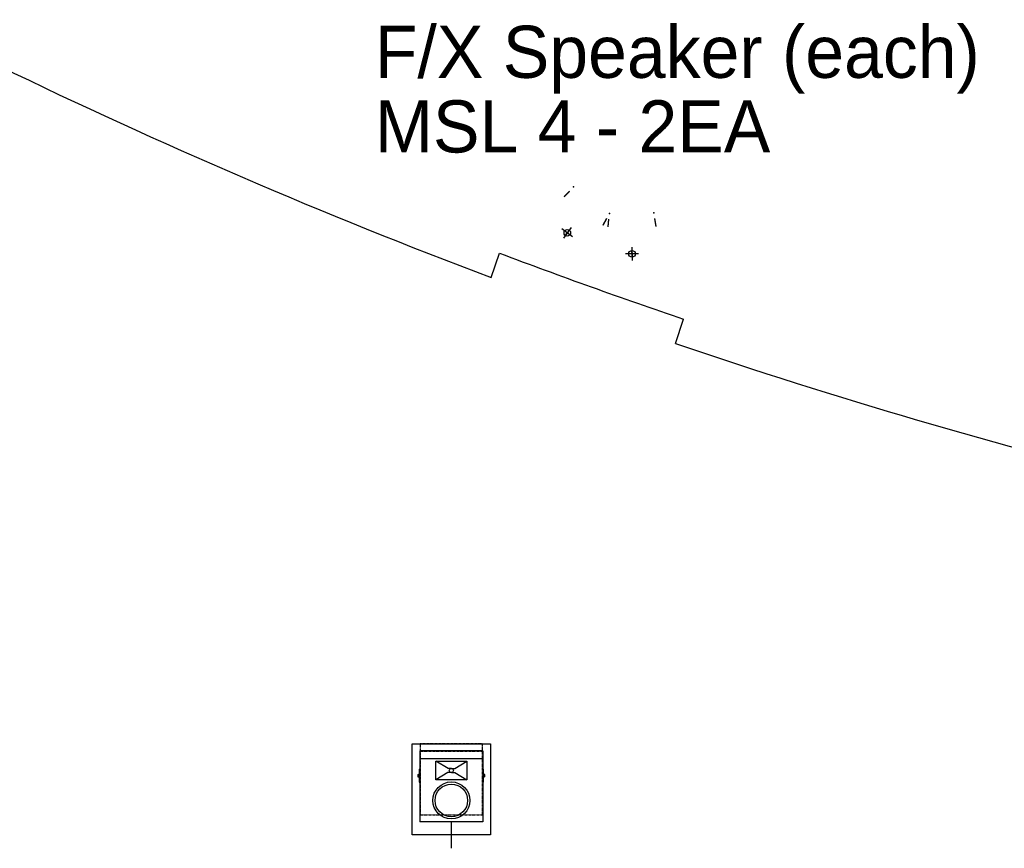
# Model space of a CAD drawing. Header units: millimetres. Extents: x 0 to 84100, y 0 to 59400.
# Tile 17 of 113: x 9315 to 13089, y 53072 to 56250. Entities that reach past the tile are written whole.
import ezdxf
from ezdxf.enums import TextEntityAlignment as Align

# ---------------------------------------------------------------- set-up
doc = ezdxf.new("R2010")
doc.units = ezdxf.units.MM
doc.linetypes.add('HIDDEN', pattern=[2, 1, -1])
for name, color, linetype in [('MS_HANDLE', 7, 'Continuous'), ('MSL-4_C_OF_GVTY', 6, 'Continuous'), ('pipe', 3, 'Continuous'), ('POSITION_NODES', 3, 'Continuous'), ('S-R SP', 5, 'Continuous'), ('무대멀티박스', 7, 'Continuous'), ('스피커', 5, 'HIDDEN')]:
    doc.layers.add(name, color=color, linetype=linetype)
doc.styles.add('DALUS', font='GOTHIC.TTF')

# ---------------------------------------------------------------- blocks, each defined once
blk = doc.blocks.new('SR-SP-SD')
at = {"layer": 'S-R SP', "color": 5}
for p, q in [((-241, 0), (-241, -545)), ((241, 0), (-241, 0)), ((241, 0), (241, -545)), ((-241, -58), (241, -58)), ((-246, -140), (-241, -140)), ((-246, -140), (-246, -240)), ((-25.6, -134.7), (-118, -78.3)), ((0, -134.7), (-25.6, -134.7)), ((0, -134.7), (25.7, -134.6)), ((25.7, -134.6), (118, -78.3)), ((246, -140), (241, -140)), ((246, -240), (246, -140)), ((-256, -180), (-249, -180)), ((-256, -180), (-256, -200)), ((-256, -200), (-249, -200)), ((-249, -175), (-246, -175)), ((-249, -175), (-249, -205)), ((-249, -205), (-246, -205)), ((-25.8, -166), (-118, -222.3)), ((0, -165.9), (-25.8, -166)), ((0, -165.9), (25.7, -166)), ((25.7, -166), (118, -222.3)), ((249, -175), (246, -175)), ((249, -205), (246, -205)), ((249, -205), (249, -175)), ((256, -180), (249, -180)), ((256, -200), (249, -200)), ((256, -200), (256, -180)), ((-246, -240), (-241, -240)), ((246, -240), (241, -240)), ((241, -545), (-241, -545))]:
    blk.add_line(p, q, dxfattribs=at)
blk.add_lwpolyline([(-118, -78.3), (118, -78.3), (118, -222.3), (-118, -222.3)], close=True, dxfattribs=at)
for centre, radius in [((0, -150.3), 15.6), ((0, -380), 141.8), ((0, -380), 125)]:
    blk.add_circle(centre, radius, dxfattribs=at)

msp = doc.modelspace()

# ---------------------------------------------------------------- linework, layer by layer
at = {"color": 8}
for p, q in [((11121.941, 55261.327), (11153.731, 55354.81)), ((11828.006, 55008.092), (11859.778, 55101.524))]:
    msp.add_line(p, q, dxfattribs=at)
for radius, start, end in [(22622.818, 244.1151349, 249.3193621), (22524.132, 249.3110352, 251.2192011), (22622.818, 251.2192011, 256.1502299)]:
    msp.add_arc((19111.387, 76426.408), radius, start, end, dxfattribs=at)
at = {"layer": 'MS_HANDLE', "color": 8, "extrusion": (-0.720487, 0.693469, -2.49117e-16)}
for p, q in [((11421.738, 55591.608, 424.259), (11401.372, 55570.448, 424.259)), ((11422.757, 55592.666, 106.759), (11402.391, 55571.506, 106.759))]:
    msp.add_line(p, q, dxfattribs=at)
at = {"layer": 'MS_HANDLE', "color": 8, "extrusion": (0.875486, -0.483243, 2.12666e-16)}
for p, q in [((11563.767, 55486.889, 424.259), (11549.575, 55461.177, 424.259)), ((11564.477, 55488.176, 106.759), (11550.285, 55462.464, 106.759))]:
    msp.add_line(p, q, dxfattribs=at)
at = {"layer": 'MS_HANDLE', "color": 8, "extrusion": (-0.992763, 0.120093, -2.69419e-16)}
for p, q in [((11572.263, 55484.145, 424.259), (11568.736, 55454.989, 424.259)), ((11572.439, 55485.604, 106.759), (11568.913, 55456.448, 106.759))]:
    msp.add_line(p, q, dxfattribs=at)
at = {"layer": 'MS_HANDLE', "color": 8, "extrusion": (0.989998, 0.141081, 1.92363e-16)}
for p, q in [((11748.506, 55487.468, 106.759), (11752.65, 55458.393, 106.759)), ((11748.714, 55486.013, 424.259), (11752.857, 55456.938, 424.259))]:
    msp.add_line(p, q, dxfattribs=at)
at = {"layer": 'MSL-4_C_OF_GVTY', "color": 8, "extrusion": (-3.55001e-05, -1.37183e-05, -1)}
msp.add_line((11434.391, 55417.291, 203.199), (11393.503, 55447.437, 203.201), dxfattribs=at)
at = {"layer": 'MSL-4_C_OF_GVTY', "color": 8, "extrusion": (1.37183e-05, -3.55001e-05, -1)}
msp.add_line((11429.02, 55452.808, 203.199), (11398.873, 55411.92, 203.201), dxfattribs=at)
at = {"layer": 'MSL-4_C_OF_GVTY', "color": 8, "extrusion": (-0.804899, 0.593412, 2.04323e-05)}
msp.add_line((11413.946, 55432.364, 177.8), (11413.947, 55432.364, 228.6), dxfattribs=at)
at = {"layer": 'MSL-4_C_OF_GVTY', "color": 8, "extrusion": (3.23231e-05, -2.00913e-05, -1)}
msp.add_line((11661.625, 55377.69, 203.199), (11662.163, 55326.893, 203.201), dxfattribs=at)
at = {"layer": 'MSL-4_C_OF_GVTY', "color": 8, "extrusion": (-2.00913e-05, -3.23231e-05, -1)}
msp.add_line((11687.293, 55352.56, 203.199), (11636.495, 55352.022, 203.201), dxfattribs=at)
at = {"layer": 'MSL-4_C_OF_GVTY', "color": 8, "extrusion": (-0.999944, -0.010617, 2.04323e-05)}
msp.add_line((11661.893, 55352.291, 177.8), (11661.895, 55352.291, 228.6), dxfattribs=at)
at = {"layer": 'MSL-4_C_OF_GVTY', "color": 8}
for centre in [(11413.947, 55432.364, 203.2), (11661.894, 55352.291, 203.2)]:
    msp.add_circle(centre, 12.7, dxfattribs=at)
at = {"layer": 'MSL-4_C_OF_GVTY', "color": 8, "extrusion": (-0.804899, 0.593412, 2.04323e-05)}
msp.add_circle((-51390.606, 202.716, 23707.191), 12.7, dxfattribs=at)
at = {"layer": 'MSL-4_C_OF_GVTY', "color": 8, "extrusion": (-0.999944, -0.010617, 2.04323e-05)}
msp.add_circle((-55225.358, 203.45, -12248.902), 12.7, dxfattribs=at)
at = {"layer": 'pipe', "color": 8}
msp.add_line((10969.48, 53072.037), (10969.48, 53173.267), dxfattribs=at)
msp.add_lwpolyline([(10819.48, 53473.267), (11119.48, 53473.267), (11119.48, 53123.267), (10819.48, 53123.267)], close=True, dxfattribs=at)
at = {"layer": 'POSITION_NODES', "color": 8}
for p in [(11437.961, 55608.463, 450.85), (11437.961, 55608.463, -6.35), (11575.073, 55507.371, 450.85), (11575.073, 55507.371, 450.85), (11575.073, 55507.371, -6.35), (11575.073, 55507.371, -6.35), (11745.413, 55509.174, 450.85), (11745.413, 55509.174, -6.35)]:
    msp.add_point(p, dxfattribs=at)
at = {"layer": '스피커', "color": 8}
msp.add_line((10849.48, 53444.153), (11089.48, 53444.153), dxfattribs=at)
msp.add_lwpolyline([(11089.48, 53473.267), (10849.48, 53473.267), (10849.48, 53200.767), (11089.48, 53200.767)], close=True, dxfattribs=at)

# ---------------------------------------------------------------- block references
at = {"layer": 'pipe', "color": 8, "xscale": 0.5, "yscale": 0.5, "zscale": 0.5}
msp.add_blockref('SR-SP-SD', (10969.48, 53445.767), dxfattribs=at)

# ---------------------------------------------------------------- texts
at = {"layer": '무대멀티박스', "color": 5, "linetype": 'Continuous', "style": 'DALUS'}
for s, p in [('F/X Speaker (each)', (10676.109, 56126.928)), ('MSL 4 - 2EA', (10676.109, 55840.746))]:
    msp.add_text(s, height=200, dxfattribs=at).set_placement(p, align=Align.MIDDLE_LEFT)

doc.saveas('drawing.dxf')
